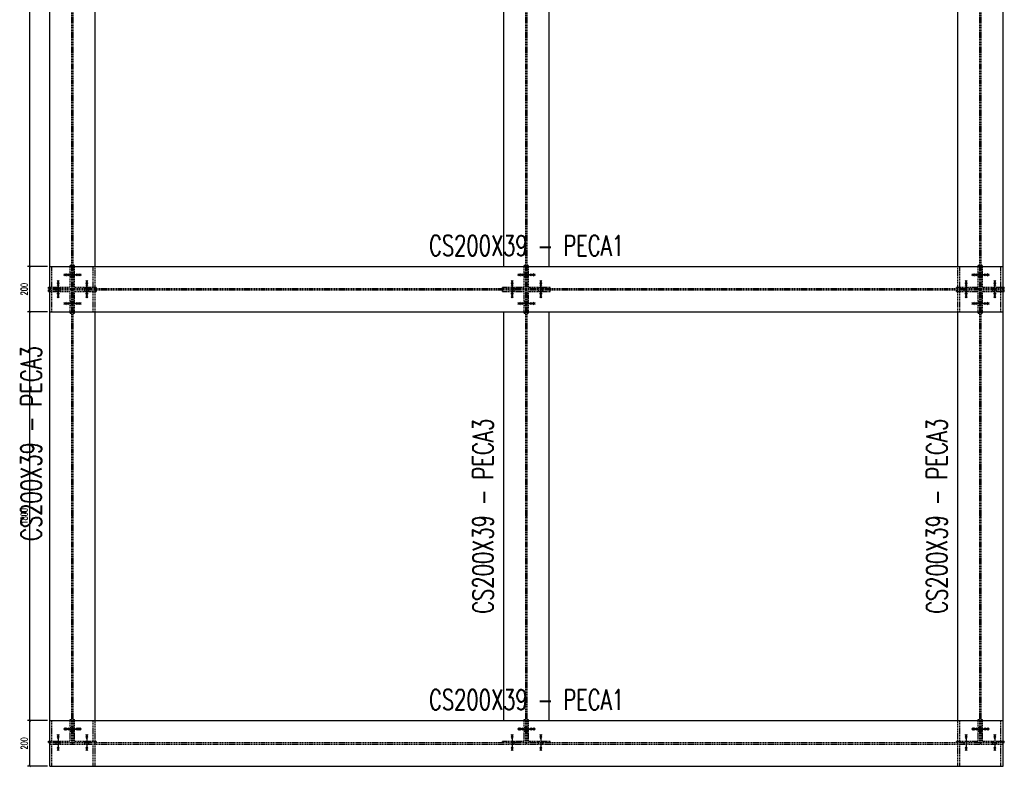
# Model space of a CAD drawing. Header units: feet. Extents: x 873 to 25753, y 2362 to 30563.
# Tile 16 of 29: x 7559 to 11896, y 6187 to 9479. Entities that reach past the tile are written whole.
import ezdxf
from ezdxf.enums import TextEntityAlignment as Align

# ---------------------------------------------------------------- set-up
doc = ezdxf.new("R2010")
doc.units = ezdxf.units.FT
doc.header["$LTSCALE"] = 20
doc.header["$MEASUREMENT"] = 0
doc.linetypes.add('HIDDEN', pattern=[0.375, 0.25, -0.125])
doc.layers.get('0').update_dxf_attribs({"linetype": 'CONTINUOUS'})
doc.layers.get('Defpoints').update_dxf_attribs({"linetype": 'CONTINUOUS'})
for name, color, linetype in [('FORIR', 4, 'CONTINUOUS'), ('G', 3, 'CONTINUOUS'), ('TR', 6, 'HIDDEN'), ('TXT1', 7, 'CONTINUOUS')]:
    doc.layers.add(name, color=color, linetype=linetype)
doc.styles.add('1', font='romans', dxfattribs={"width": 0.7, "height": 30})
doc.dimstyles.get("Standard").update_dxf_attribs({"dimtxt": 30, "dimasz": 1, "dimexe": 1, "dimexo": 1, "dimgap": 1, "dimtad": 1, "dimdec": 0, "dimdsep": 46, "dimtxsty": '1', "dimblk": 'ARCHTICK', "dimcen": 3, "dimclrd": 1, "dimclre": 1, "dimclrt": 3, "dimadec": 0, "dimazin": 0, "dimtfac": 1, "dimtdec": 0, "dimtix": 1, "dimtmove": 0, "dimatfit": 3, "dimfxl": 0, "dimtolj": 1, "dimarcsym": 0})

# ---------------------------------------------------------------- blocks, each defined once
blk = doc.blocks.new('MS')
at = {"color": 6}
for p, q in [((-4.7, 22.8), (4.7, 32.1)), ((-4.7, 32.1), (4.7, 22.8)), ((-4.7, -22.8), (4.7, -32.1)), ((-4.7, -32.1), (4.7, -22.8))]:
    blk.add_line(p, q, dxfattribs=at)
at = {"color": 3}
blk.add_line((0, -32.1), (0, 32.1), dxfattribs=at)
at = {"flags": 1}
for tag, p, height in [('DIAM', (0, 0), 8.01), ('AVAN', (1.3, -18.2), 5.26), ('TOLE', (1.3, -9.7), 5.26), ('DIET', (1.3, -24.6), 5.26)]:
    blk.add_attdef(tag, p, '', height=height, dxfattribs=at)
blk = doc.blocks.new('3D_INFOM')
blk.add_point((0, 0))
at = {"layer": 'FORIR', "flags": 1}
for tag, p in [('MARK', (7.55, -4.31)), ('NUM_DIS', (7.55, -11.68)), ('NOT_PEZ', (45.73, -11.68)), ('QTA_PEZ', (7.55, -18.55)), ('TIP_PEZ', (45.73, -18.55)), ('TRA_PEZ', (7.55, -26.33)), ('COS_PEZ', (45.73, -26.33)), ('DES_PEZ', (7.55, -33.75))]:
    blk.add_attdef(tag, p, '', height=5, dxfattribs=at)
blk = doc.blocks.new('3D_INFOB')
blk.add_point((0, 0))
at = {"layer": 'FORIR', "flags": 1}
for tag, p in [('BOLT', (7.6, -4.3)), ('SPEC', (7.6, -19.3)), ('CLASS', (7.6, -12)), ('IDF_PEZ', (7.6, -27.1))]:
    blk.add_attdef(tag, p, '', height=5.26, dxfattribs=at)
blk = doc.blocks.new('_ArchTick')
at = {"color": 0, "linetype": 'ByBlock', "const_width": 0.15}
blk.add_lwpolyline([(-0.5, -0.5), (0.5, 0.5)], dxfattribs=at)
blk = doc.blocks.new('*D178')
at = {"layer": 'Defpoints', "color": 0, "transparency": 16777216}
for p in [(7603.3, 6392.7), (7691.3, 6392.7), (7691.3, 6192.7)]:
    blk.add_point(p, dxfattribs=at)
at = {"layer": 'TXT1', "color": 1, "lineweight": -2, "transparency": 16777216}
for p, q in [((7681.3, 6392.7), (7593.3, 6392.7)), ((7603.3, 6192.7), (7603.3, 6392.7)), ((7681.3, 6192.7), (7593.3, 6192.7))]:
    blk.add_line(p, q, dxfattribs=at)
at = {"layer": 'TXT1', "color": 1, "lineweight": -2, "transparency": 16777216, "xscale": 10, "yscale": 10, "zscale": 10}
for p, rotation in [((7603.3, 6392.7), 90), ((7603.3, 6192.7), 270)]:
    blk.add_blockref('_ArchTick', p, dxfattribs=dict(at, rotation=rotation))
at = {"layer": 'TXT1', "color": 3, "transparency": 16777216, "insert": (7578.3, 6292.7), "char_height": 30, "attachment_point": 5, "rotation": 90, "style": '1'}
blk.add_mtext('\\A1;200', dxfattribs=at)
blk = doc.blocks.new('*D179')
at = {"layer": 'Defpoints', "color": 0, "transparency": 16777216}
for p in [(7603.3, 8192.7), (7691.3, 8192.7), (7691.3, 6392.7)]:
    blk.add_point(p, dxfattribs=at)
at = {"layer": 'TXT1', "color": 1, "lineweight": -2, "transparency": 16777216}
for p, q in [((7681.3, 8192.7), (7593.3, 8192.7)), ((7603.3, 6392.7), (7603.3, 8192.7)), ((7681.3, 6392.7), (7593.3, 6392.7))]:
    blk.add_line(p, q, dxfattribs=at)
at = {"layer": 'TXT1', "color": 1, "lineweight": -2, "transparency": 16777216, "xscale": 10, "yscale": 10, "zscale": 10}
for p, rotation in [((7603.3, 8192.7), 90), ((7603.3, 6392.7), 270)]:
    blk.add_blockref('_ArchTick', p, dxfattribs=dict(at, rotation=rotation))
at = {"layer": 'TXT1', "color": 3, "transparency": 16777216, "insert": (7578.3, 7292.7), "char_height": 30, "attachment_point": 5, "rotation": 90, "style": '1'}
blk.add_mtext('\\A1;1800', dxfattribs=at)
blk = doc.blocks.new('*D180')
at = {"layer": 'Defpoints', "color": 0, "transparency": 16777216}
for p in [(7603.3, 8392.7), (7691.3, 8392.7), (7691.3, 8192.7)]:
    blk.add_point(p, dxfattribs=at)
at = {"layer": 'TXT1', "color": 1, "lineweight": -2, "transparency": 16777216}
for p, q in [((7681.3, 8392.7), (7593.3, 8392.7)), ((7603.3, 8192.7), (7603.3, 8392.7)), ((7681.3, 8192.7), (7593.3, 8192.7))]:
    blk.add_line(p, q, dxfattribs=at)
at = {"layer": 'TXT1', "color": 1, "lineweight": -2, "transparency": 16777216, "xscale": 10, "yscale": 10, "zscale": 10}
for p, rotation in [((7603.3, 8392.7), 90), ((7603.3, 8192.7), 270)]:
    blk.add_blockref('_ArchTick', p, dxfattribs=dict(at, rotation=rotation))
at = {"layer": 'TXT1', "color": 3, "transparency": 16777216, "insert": (7578.3, 8292.7), "char_height": 30, "attachment_point": 5, "rotation": 90, "style": '1'}
blk.add_mtext('\\A1;200', dxfattribs=at)
blk = doc.blocks.new('*D181')
at = {"layer": 'Defpoints', "color": 0, "transparency": 16777216}
for p in [(7603.3, 12192.7), (7691.3, 12192.7), (7691.3, 8392.7)]:
    blk.add_point(p, dxfattribs=at)
at = {"layer": 'TXT1', "color": 1, "lineweight": -2, "transparency": 16777216}
for p, q in [((7681.3, 12192.7), (7593.3, 12192.7)), ((7603.3, 8392.7), (7603.3, 12192.7)), ((7681.3, 8392.7), (7593.3, 8392.7))]:
    blk.add_line(p, q, dxfattribs=at)
at = {"layer": 'TXT1', "color": 1, "lineweight": -2, "transparency": 16777216, "xscale": 10, "yscale": 10, "zscale": 10}
for p, rotation in [((7603.3, 12192.7), 90), ((7603.3, 8392.7), 270)]:
    blk.add_blockref('_ArchTick', p, dxfattribs=dict(at, rotation=rotation))
at = {"layer": 'TXT1', "color": 3, "transparency": 16777216, "insert": (7578.3, 10292.7), "char_height": 30, "attachment_point": 5, "rotation": 90, "style": '1'}
blk.add_mtext('\\A1;3800', dxfattribs=at)

msp = doc.modelspace()

# ---------------------------------------------------------------- linework, layer by layer
at = {"layer": 'G'}
for p, q in [((7691.3, 6192.7), (7691.3, 30392.7)), ((11891.3, 6192.7), (11891.3, 30392.7)), ((7891.3, 8392.7), (7891.3, 12192.7)), ((9691.3, 8392.7), (9691.3, 12192.7)), ((9891.3, 8392.7), (9891.3, 12192.7)), ((11691.3, 8392.7), (11691.3, 12192.7)), ((7691.3, 8392.7), (11891.3, 8392.7)), ((7686.1, 8302.2), (7691.3, 8302.2)), ((7686.1, 8295.8), (7686.1, 8302.2)), ((7686.1, 8295.8), (7691.3, 8295.8)), ((7686.1, 8289.5), (7691.3, 8289.5)), ((7686.1, 8283.1), (7686.1, 8289.5)), ((11891.3, 8302.2), (11896.4, 8302.2)), ((11891.3, 8295.8), (11896.4, 8295.8)), ((11891.3, 8289.5), (11896.4, 8289.5)), ((11896.4, 8295.8), (11896.4, 8302.2)), ((11896.4, 8283.1), (11896.4, 8289.5)), ((7686.1, 8283.1), (7691.3, 8283.1)), ((11891.3, 8283.1), (11896.4, 8283.1)), ((7691.3, 8192.7), (11891.3, 8192.7)), ((7891.3, 6392.7), (7891.3, 8192.7)), ((9691.3, 6392.7), (9691.3, 8192.7)), ((9891.3, 6392.7), (9891.3, 8192.7)), ((11691.3, 6392.7), (11691.3, 8192.7)), ((7691.3, 6392.7), (11891.3, 6392.7)), ((7686.1, 6302.2), (7691.3, 6302.2)), ((7686.1, 6295.8), (7686.1, 6302.2)), ((7686.1, 6295.8), (7691.3, 6295.8)), ((11891.3, 6302.2), (11896.4, 6302.2)), ((11891.3, 6295.8), (11896.4, 6295.8)), ((11896.4, 6295.8), (11896.4, 6302.2)), ((7691.3, 6192.7), (11891.3, 6192.7))]:
    msp.add_line(p, q, dxfattribs=at)
at = {"layer": 'TR'}
for p, q in [((7788.1, 8295.8), (7788.1, 12289.5)), ((7794.4, 8295.8), (7794.4, 12289.5)), ((9788.1, 8295.8), (9788.1, 12289.5)), ((9794.4, 8295.8), (9794.4, 12289.5)), ((11788.1, 8295.8), (11788.1, 12289.5)), ((11794.4, 8295.8), (11794.4, 12289.5)), ((7700.8, 8295.8), (7700.8, 8392.7)), ((7781.7, 8397.8), (7788.1, 8397.8)), ((7781.7, 8302.2), (7781.7, 8397.8)), ((7794.4, 8397.8), (7800.8, 8397.8)), ((7800.8, 8302.2), (7800.8, 8397.8)), ((7881.8, 8295.8), (7881.8, 8392.7)), ((7891.3, 8192.7), (7891.3, 8392.7)), ((9781.7, 8397.8), (9788.1, 8397.8)), ((9781.7, 8302.2), (9781.7, 8397.8)), ((9794.4, 8397.8), (9800.8, 8397.8)), ((9800.8, 8302.2), (9800.8, 8397.8)), ((11691.3, 8192.7), (11691.3, 8392.7)), ((11700.8, 8295.8), (11700.8, 8392.7)), ((11781.7, 8397.8), (11788.1, 8397.8)), ((11781.7, 8302.2), (11781.7, 8397.8)), ((11794.4, 8397.8), (11800.8, 8397.8)), ((11800.8, 8302.2), (11800.8, 8397.8)), ((11881.8, 8295.8), (11881.8, 8392.7)), ((7781.7, 8364.3), (7800.8, 8364.3)), ((7781.7, 8347.3), (7800.8, 8347.3)), ((9781.7, 8364.3), (9800.8, 8364.3)), ((9781.7, 8347.3), (9800.8, 8347.3)), ((11781.7, 8364.3), (11800.8, 8364.3)), ((11781.7, 8347.3), (11800.8, 8347.3)), ((7691.3, 8302.2), (7781.7, 8302.2)), ((7691.3, 8295.8), (11891.3, 8295.8)), ((7691.3, 8289.5), (11891.3, 8289.5)), ((7700.8, 8192.7), (7700.8, 8289.5)), ((7719.6, 8295.8), (7719.6, 8302.2)), ((7719.6, 8283.1), (7719.6, 8295.8)), ((7736.6, 8295.8), (7736.6, 8302.2)), ((7736.6, 8283.1), (7736.6, 8295.8)), ((7788.1, 6295.8), (7788.1, 8289.5)), ((7794.4, 6295.8), (7794.4, 8289.5)), ((7800.8, 8302.2), (7896.4, 8302.2)), ((7845.9, 8295.8), (7845.9, 8302.2)), ((7845.9, 8283.1), (7845.9, 8295.8)), ((7862.9, 8295.8), (7862.9, 8302.2)), ((7862.9, 8283.1), (7862.9, 8295.8)), ((7881.8, 8192.7), (7881.8, 8289.5)), ((7896.4, 8295.8), (7896.4, 8302.2)), ((7896.4, 8283.1), (7896.4, 8289.5)), ((9686.1, 8302.2), (9781.7, 8302.2)), ((9686.1, 8295.8), (9686.1, 8302.2)), ((9686.1, 8283.1), (9686.1, 8289.5)), ((9719.6, 8295.8), (9719.6, 8302.2)), ((9719.6, 8283.1), (9719.6, 8295.8)), ((9736.6, 8295.8), (9736.6, 8302.2)), ((9736.6, 8283.1), (9736.6, 8295.8)), ((9788.1, 6295.8), (9788.1, 8289.5)), ((9794.4, 6295.8), (9794.4, 8289.5)), ((9800.8, 8302.2), (9896.4, 8302.2)), ((9845.9, 8295.8), (9845.9, 8302.2)), ((9845.9, 8283.1), (9845.9, 8295.8)), ((9862.9, 8295.8), (9862.9, 8302.2)), ((9862.9, 8283.1), (9862.9, 8295.8)), ((9896.4, 8295.8), (9896.4, 8302.2)), ((9896.4, 8283.1), (9896.4, 8289.5)), ((11686.1, 8302.2), (11781.7, 8302.2)), ((11686.1, 8295.8), (11686.1, 8302.2)), ((11686.1, 8283.1), (11686.1, 8289.5)), ((11700.8, 8192.7), (11700.8, 8289.5)), ((11719.6, 8295.8), (11719.6, 8302.2)), ((11719.6, 8283.1), (11719.6, 8295.8)), ((11736.6, 8295.8), (11736.6, 8302.2)), ((11736.6, 8283.1), (11736.6, 8295.8)), ((11788.1, 6295.8), (11788.1, 8289.5)), ((11794.4, 6295.8), (11794.4, 8289.5)), ((11800.8, 8302.2), (11891.3, 8302.2)), ((11845.9, 8295.8), (11845.9, 8302.2)), ((11845.9, 8283.1), (11845.9, 8295.8)), ((11862.9, 8295.8), (11862.9, 8302.2)), ((11862.9, 8283.1), (11862.9, 8295.8)), ((11881.8, 8192.7), (11881.8, 8289.5)), ((7691.3, 8283.1), (7781.7, 8283.1)), ((7781.7, 8187.5), (7781.7, 8283.1)), ((7800.8, 8187.5), (7800.8, 8283.1)), ((7800.8, 8283.1), (7896.4, 8283.1)), ((9686.1, 8283.1), (9781.7, 8283.1)), ((9781.7, 8187.5), (9781.7, 8283.1)), ((9800.8, 8283.1), (9896.4, 8283.1)), ((9800.8, 8187.5), (9800.8, 8283.1)), ((11686.1, 8283.1), (11781.7, 8283.1)), ((11781.7, 8187.5), (11781.7, 8283.1)), ((11800.8, 8283.1), (11891.3, 8283.1)), ((11800.8, 8187.5), (11800.8, 8283.1)), ((7781.7, 8238), (7800.8, 8238)), ((7781.7, 8221), (7800.8, 8221)), ((9781.7, 8238), (9800.8, 8238)), ((9781.7, 8221), (9800.8, 8221)), ((11781.7, 8238), (11800.8, 8238)), ((11781.7, 8221), (11800.8, 8221)), ((7781.7, 8187.5), (7788.1, 8187.5)), ((7794.4, 8187.5), (7800.8, 8187.5)), ((9781.7, 8187.5), (9788.1, 8187.5)), ((9794.4, 8187.5), (9800.8, 8187.5)), ((11781.7, 8187.5), (11788.1, 8187.5)), ((11794.4, 8187.5), (11800.8, 8187.5)), ((7700.8, 6295.8), (7700.8, 6392.7)), ((7781.7, 6397.8), (7788.1, 6397.8)), ((7781.7, 6302.2), (7781.7, 6397.8)), ((7794.4, 6397.8), (7800.8, 6397.8)), ((7800.8, 6302.2), (7800.8, 6397.8)), ((7881.8, 6295.8), (7881.8, 6392.7)), ((7891.3, 6192.7), (7891.3, 6392.7)), ((9781.7, 6397.8), (9788.1, 6397.8)), ((9781.7, 6302.2), (9781.7, 6397.8)), ((9794.4, 6397.8), (9800.8, 6397.8)), ((9800.8, 6302.2), (9800.8, 6397.8)), ((11691.3, 6192.7), (11691.3, 6392.7)), ((11700.8, 6295.8), (11700.8, 6392.7)), ((11781.7, 6397.8), (11788.1, 6397.8)), ((11781.7, 6302.2), (11781.7, 6397.8)), ((11794.4, 6397.8), (11800.8, 6397.8)), ((11800.8, 6302.2), (11800.8, 6397.8)), ((11881.8, 6295.8), (11881.8, 6392.7)), ((7781.7, 6364.3), (7800.8, 6364.3)), ((7781.7, 6347.3), (7800.8, 6347.3)), ((9781.7, 6364.3), (9800.8, 6364.3)), ((9781.7, 6347.3), (9800.8, 6347.3)), ((11781.7, 6364.3), (11800.8, 6364.3)), ((11781.7, 6347.3), (11800.8, 6347.3)), ((7691.3, 6302.2), (7781.7, 6302.2)), ((7691.3, 6295.8), (11891.3, 6295.8)), ((7719.6, 6289.5), (7719.6, 6302.2)), ((7736.6, 6289.5), (7736.6, 6302.2)), ((7800.8, 6302.2), (7896.4, 6302.2)), ((7845.9, 6289.5), (7845.9, 6302.2)), ((7862.9, 6289.5), (7862.9, 6302.2)), ((7896.4, 6295.8), (7896.4, 6302.2)), ((9686.1, 6295.8), (9686.1, 6302.2)), ((9686.1, 6302.2), (9781.7, 6302.2)), ((9719.6, 6289.5), (9719.6, 6302.2)), ((9736.6, 6289.5), (9736.6, 6302.2)), ((9800.8, 6302.2), (9896.4, 6302.2)), ((9845.9, 6289.5), (9845.9, 6302.2)), ((9862.9, 6289.5), (9862.9, 6302.2)), ((9896.4, 6295.8), (9896.4, 6302.2)), ((11686.1, 6302.2), (11781.7, 6302.2)), ((11686.1, 6295.8), (11686.1, 6302.2)), ((11719.6, 6289.5), (11719.6, 6302.2)), ((11736.6, 6289.5), (11736.6, 6302.2)), ((11800.8, 6302.2), (11891.3, 6302.2)), ((11845.9, 6289.5), (11845.9, 6302.2)), ((11862.9, 6289.5), (11862.9, 6302.2)), ((7691.3, 6289.5), (11891.3, 6289.5)), ((7700.8, 6192.7), (7700.8, 6289.5)), ((7881.8, 6192.7), (7881.8, 6289.5)), ((11700.8, 6192.7), (11700.8, 6289.5)), ((11881.8, 6192.7), (11881.8, 6289.5))]:
    msp.add_line(p, q, dxfattribs=at)

# ---------------------------------------------------------------- block references
for p, rotation in [((7728.1, 8299), 180), ((7784.9, 8355.8), 270), ((7791.3, 8355.8), 270), ((7797.6, 8355.8), 90), ((7854.4, 8299), 180), ((9728.1, 8299), 180), ((9784.9, 8355.8), 270), ((9791.3, 8355.8), 270), ((9797.6, 8355.8), 90), ((9854.4, 8299), 180), ((11728.1, 8299), 180), ((11784.9, 8355.8), 270), ((11791.3, 8355.8), 270), ((11797.6, 8355.8), 90), ((11854.4, 8299), 180), ((7728.1, 8292.7), 180), ((7854.4, 8292.7), 180), ((9728.1, 8292.7), 180), ((9854.4, 8292.7), 180), ((11728.1, 8292.7), 180), ((11854.4, 8292.7), 180), ((7784.9, 8229.5), 270), ((7791.3, 8229.5), 270), ((7797.6, 8229.5), 90), ((9784.9, 8229.5), 270), ((9791.3, 8229.5), 270), ((9797.6, 8229.5), 90), ((11784.9, 8229.5), 270), ((11791.3, 8229.5), 270), ((11797.6, 8229.5), 90), ((7784.9, 6355.8), 270), ((7791.3, 6355.8), 270), ((7797.6, 6355.8), 90), ((9784.9, 6355.8), 270), ((9791.3, 6355.8), 270), ((9797.6, 6355.8), 90), ((11784.9, 6355.8), 270), ((11791.3, 6355.8), 270), ((11797.6, 6355.8), 90), ((7728.1, 6299), 180), ((7728.1, 6292.7), 180), ((7854.4, 6299), 180), ((7854.4, 6292.7), 180), ((9728.1, 6299), 180), ((9728.1, 6292.7), 180), ((9854.4, 6299), 180), ((9854.4, 6292.7), 180), ((11728.1, 6299), 180), ((11728.1, 6292.7), 180), ((11854.4, 6299), 180), ((11854.4, 6292.7), 180)]:
    msp.add_blockref('MS', p, dxfattribs=dict(rotation=rotation))
at = {"xscale": 10, "yscale": 10, "zscale": 10}
for p in [(7784.9, 8346.8), (7797.6, 8346.8), (9784.9, 8346.8), (9797.6, 8346.8), (11784.9, 8346.8), (11797.6, 8346.8), (7791.3, 8292.7), (9791.3, 8292.7), (11791.3, 8292.7), (7784.9, 8238.5), (7797.6, 8238.5), (9784.9, 8238.5), (9797.6, 8238.5), (11784.9, 8238.5), (11797.6, 8238.5), (7791.3, 7292.7), (9791.3, 7292.7), (11791.3, 7292.7), (7784.9, 6346.8), (7797.6, 6346.8), (9784.9, 6346.8), (9797.6, 6346.8), (11784.9, 6346.8), (11797.6, 6346.8), (7791.3, 6292.7), (9791.3, 6292.7), (11791.3, 6292.7)]:
    msp.add_blockref('3D_INFOM', p, dxfattribs=at)
for name, p in [('3D_INFOB', (7806.7, 8355.8)), ('3D_INFOB', (7806.7, 8355.8)), ('3D_INFOB', (9806.7, 8355.8)), ('3D_INFOB', (9806.7, 8355.8)), ('3D_INFOB', (11806.7, 8355.8)), ('3D_INFOB', (11806.7, 8355.8)), ('MS', (7728.1, 8286.3)), ('MS', (7854.4, 8286.3)), ('MS', (9728.1, 8286.3)), ('MS', (9854.4, 8286.3)), ('MS', (11728.1, 8286.3)), ('MS', (11854.4, 8286.3)), ('3D_INFOB', (7728.1, 8277.2)), ('3D_INFOB', (7728.1, 8277.2)), ('3D_INFOB', (7854.4, 8277.2)), ('3D_INFOB', (7854.4, 8277.2)), ('3D_INFOB', (9728.1, 8277.2)), ('3D_INFOB', (9728.1, 8277.2)), ('3D_INFOB', (9854.4, 8277.2)), ('3D_INFOB', (9854.4, 8277.2)), ('3D_INFOB', (11728.1, 8277.2)), ('3D_INFOB', (11728.1, 8277.2)), ('3D_INFOB', (11854.4, 8277.2)), ('3D_INFOB', (11854.4, 8277.2)), ('3D_INFOB', (7775.8, 8229.5)), ('3D_INFOB', (7775.8, 8229.5)), ('3D_INFOB', (9775.8, 8229.5)), ('3D_INFOB', (9775.8, 8229.5)), ('3D_INFOB', (11775.8, 8229.5)), ('3D_INFOB', (11775.8, 8229.5)), ('3D_INFOB', (7806.7, 6355.8)), ('3D_INFOB', (7806.7, 6355.8)), ('3D_INFOB', (9806.7, 6355.8)), ('3D_INFOB', (9806.7, 6355.8)), ('3D_INFOB', (11806.7, 6355.8)), ('3D_INFOB', (11806.7, 6355.8)), ('3D_INFOB', (7728.1, 6314.5)), ('3D_INFOB', (7728.1, 6314.5)), ('3D_INFOB', (7854.4, 6314.5)), ('3D_INFOB', (7854.4, 6314.5)), ('3D_INFOB', (9728.1, 6314.5)), ('3D_INFOB', (9728.1, 6314.5)), ('3D_INFOB', (9854.4, 6314.5)), ('3D_INFOB', (9854.4, 6314.5)), ('3D_INFOB', (11728.1, 6314.5)), ('3D_INFOB', (11728.1, 6314.5)), ('3D_INFOB', (11854.4, 6314.5)), ('3D_INFOB', (11854.4, 6314.5))]:
    msp.add_blockref(name, p)

# ---------------------------------------------------------------- texts
at = {"layer": 'TXT1', "color": 7, "style": '1', "width": 0.7}
for p in [(9791.3, 8412.7), (9791.3, 6412.7)]:
    msp.add_text('CS200X39 - PECA1', height=90, dxfattribs=at).set_placement(p, align=Align.BOTTOM_CENTER)
for p in [(7681.3, 7613.4), (9671.3, 7292.7), (11671.3, 7292.7)]:
    msp.add_text('CS200X39 - PECA3', height=90, rotation=90, dxfattribs=at).set_placement(p, align=Align.BOTTOM_CENTER)

# ---------------------------------------------------------------- dimensions: what is measured, and where the dimension line sits
at = {"layer": 'TXT1'}
for base, p1, p2, override, picture, middle in [((7603.3, 12192.7), (7691.3, 8392.7), (7691.3, 12192.7), {"dimscale": 10, "dimtxt": 3, "dimtmove": 1}, '*D181', (7578.3, 10292.7)), ((7603.3, 8392.7), (7691.3, 8192.7), (7691.3, 8392.7), {"dimscale": 10, "dimtxt": 3, "dimtmove": 1}, '*D180', (7578.3, 8292.7)), ((7603.3, 8192.7), (7691.3, 6392.7), (7691.3, 8192.7), {"dimscale": 10, "dimtxt": 3, "dimtmove": 1}, '*D179', (7578.3, 7292.7)), ((7603.3, 6392.7), (7691.3, 6192.7), (7691.3, 6392.7), {"dimscale": 10, "dimtxt": 3}, '*D178', (7578.3, 6292.7))]:
    dim = msp.add_linear_dim(base=base, p1=p1, p2=p2, angle=90, dimstyle='Standard', override=override, dxfattribs=at)
    dim.commit()
    dim.dimension.update_dxf_attribs({"geometry": picture, "text_midpoint": middle})

doc.saveas('drawing.dxf')
